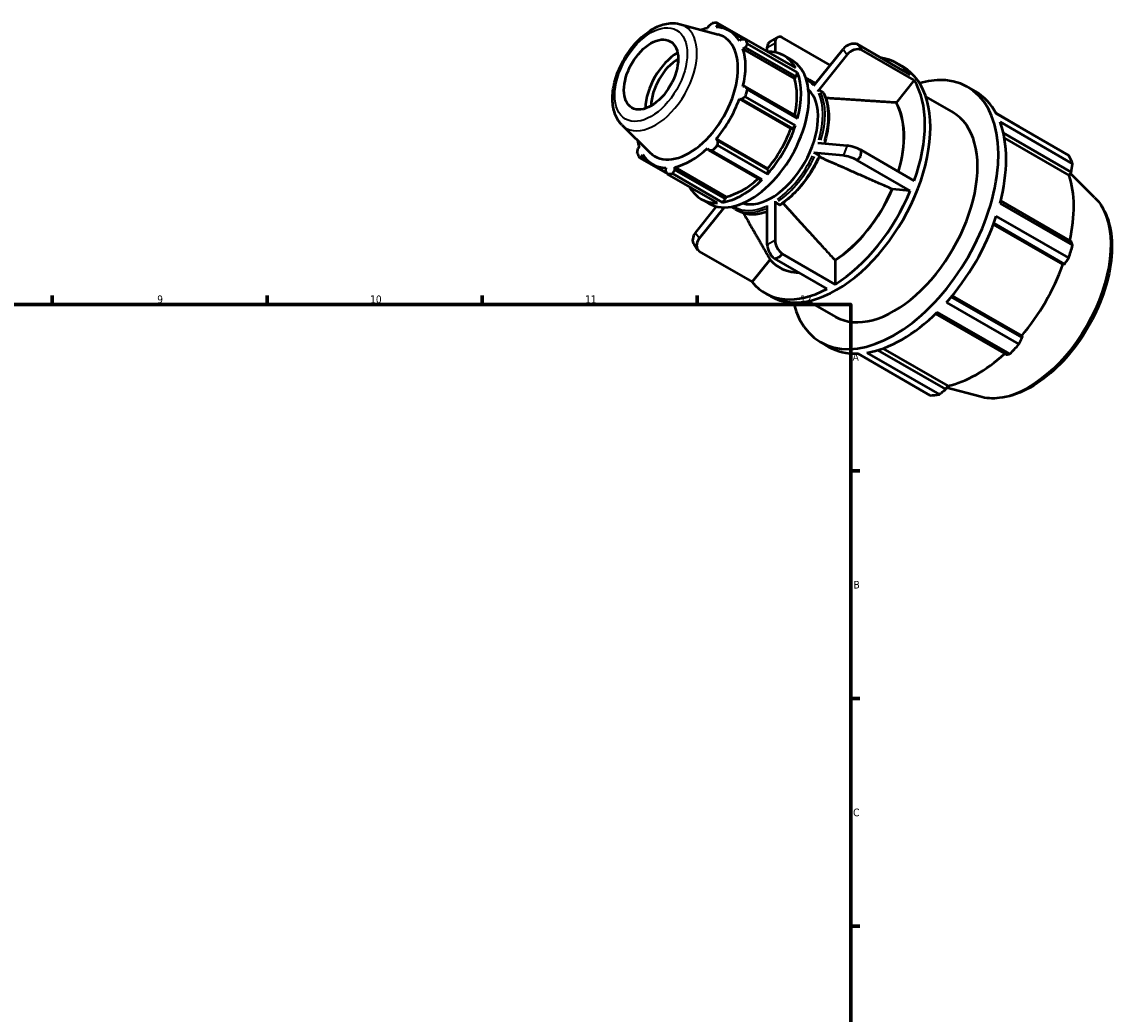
# Model space of a CAD drawing. Header units: millimetres. Extents: x -33 to 931, y 0 to 666.
# Tile 4 of 4: x 551 to 908, y 343 to 666. Entities that reach past the tile are written whole.
import ezdxf

# ---------------------------------------------------------------- set-up
doc = ezdxf.new("R2010")
doc.units = ezdxf.units.MM
for name, color, linetype, lineweight in [('Border (ISO)', 7, 'Continuous', 70), ('Visible (ISO)', 7, 'Continuous', 50), ('Visible Narrow (ISO)', 7, 'Continuous', 35)]:
    doc.layers.add(name, color=color, linetype=linetype, lineweight=lineweight)
doc.styles.add('Note Text (ISO)', font='tahoma.ttf')

# ---------------------------------------------------------------- blocks, each defined once
blk = doc.blocks.new('Borders Default Border')
at = {"layer": 'Border (ISO)'}
for p, q in [((560.67, 574), (560.67, 576.9)), ((630.75, 574), (630.75, 576.9)), ((700.83, 574), (700.83, 576.9)), ((770.92, 574), (770.92, 576.9)), ((821, 519.75), (823.9, 519.75)), ((821, 445.5), (823.9, 445.5)), ((821, 371.25), (823.9, 371.25))]:
    blk.add_line(p, q, dxfattribs=at)
at = {"layer": 'Border (ISO)', "flags": 128}
blk.add_lwpolyline([(20, 20), (20, 574), (821, 574), (821, 20), (20, 20)], dxfattribs=at)
at = {"layer": 'Border (ISO)', "color": 232, "true_color": 0xca0064, "char_height": 2.5, "attachment_point": 7, "style": 'Note Text (ISO)'}
for s, insert in [('9', (594.88, 574.35)), ('10', (664.29, 574.35)), ('11', (734.37, 574.4)), ('12', (804.46, 574.4)), ('A', (821.59, 555.62)), ('B', (821.89, 481.37)), ('C', (821.73, 407.08))]:
    blk.add_mtext(s, dxfattribs=dict(at, insert=insert))

msp = doc.modelspace()

# ---------------------------------------------------------------- linework, layer by layer
at = {"layer": 'Visible (ISO)'}
for p, q in [((765.283, 665.35), (777.715, 661.978)), ((777.117, 664.317), (777.567, 664.949)), ((793.814, 656.386), (777.484, 665.791)), ((777.567, 664.949), (779.097, 664.068)), ((774.615, 664.663), (774.257, 664.04)), ((786.111, 660.462), (781.449, 663.146)), ((785.361, 660.426), (784.667, 659.935)), ((785.852, 657.311), (786.584, 657.718)), ((786.584, 657.718), (803.163, 648.171)), ((786.626, 660.485), (802.957, 651.081)), ((803.647, 649.551), (787.316, 658.956)), ((793.782, 656.405), (793.782, 657.781)), ((794.581, 659.545), (797.127, 661.011)), ((796.328, 659.247), (796.328, 656.187)), ((814.323, 651.993), (798.664, 661.01)), ((823.187, 658.762), (840.407, 648.846)), ((802.616, 647.657), (785.852, 657.311)), ((793.831, 656.336), (793.814, 656.386)), ((799.157, 655.13), (801.702, 653.664)), ((808.951, 645.313), (818.522, 657.213)), ((819.794, 655.397), (810.224, 643.497)), ((841.679, 647.03), (824.46, 656.946)), ((836.17, 652.51), (837.948, 651.486)), ((802.616, 647.657), (803.163, 648.171)), ((803.163, 648.171), (803.647, 649.551)), ((807.535, 647.19), (808.606, 646.573)), ((841.679, 647.03), (835.794, 639.712)), ((786.584, 644.973), (785.852, 644.965)), ((803.163, 635.426), (786.584, 644.973)), ((787.316, 644.007), (803.647, 634.603)), ((811.955, 643.059), (810.885, 643.675)), ((859.118, 644.834), (861.663, 643.368)), ((784.667, 640.977), (785.361, 640.857)), ((801.432, 631.323), (784.667, 640.977)), ((785.361, 640.857), (801.94, 631.309)), ((802.957, 632.278), (786.626, 641.682)), ((835.794, 639.712), (835.744, 639.741)), ((845.467, 641.617), (854.327, 636.515)), ((875.814, 631.983), (868.362, 636.274)), ((868.419, 636.17), (892.068, 622.551)), ((803.647, 634.603), (803.163, 635.426)), ((893.295, 619.832), (869.646, 633.451)), ((746.367, 632.502), (755.524, 623.442)), ((801.432, 631.323), (801.94, 631.309)), ((801.94, 631.309), (802.957, 632.278)), ((870.727, 629.877), (892.875, 617.123)), ((751.984, 625.462), (751.624, 624.841)), ((793.881, 618.244), (777.117, 627.899)), ((777.567, 627.356), (777.117, 627.899)), ((777.484, 625.847), (793.814, 616.443)), ((794.146, 617.809), (777.567, 627.356)), ((810.224, 626.644), (819.794, 625.767)), ((871.071, 628.207), (892.235, 616.019)), ((752.847, 622.133), (753.169, 622.838)), ((754.34, 621.273), (752.847, 622.133)), ((774.257, 624.883), (774.615, 624.243)), ((774.615, 624.243), (791.194, 614.696)), ((792.147, 614.685), (775.817, 624.089)), ((818.522, 622.485), (808.951, 623.362)), ((810.683, 622.514), (809.612, 623.13)), ((824.46, 624.208), (841.679, 614.291)), ((752.078, 621.788), (761.191, 616.54)), ((760.956, 616.996), (756.387, 619.627)), ((760.719, 618.456), (760.641, 617.609)), ((780.344, 609.079), (763.579, 618.733)), ((763.593, 617.896), (763.579, 618.733)), ((794.146, 617.809), (793.881, 618.244)), ((840.407, 611.01), (823.187, 620.926)), ((777.551, 607.078), (761.221, 616.482)), ((762.888, 616.644), (779.218, 607.24)), ((780.171, 608.348), (763.593, 617.896)), ((791.194, 614.696), (792.147, 614.685)), ((793.814, 616.443), (794.146, 617.809)), ((892.875, 617.123), (892.235, 616.019)), ((900.49, 608.879), (892.614, 616.673)), ((834.521, 611.549), (834.471, 611.578)), ((840.407, 611.01), (834.521, 611.549)), ((772.209, 608.335), (774.755, 606.869)), ((779.218, 607.24), (780.171, 608.348)), ((780.171, 608.348), (780.344, 609.079)), ((796.328, 607.666), (796.328, 594.89)), ((892.875, 594.466), (869.863, 607.718)), ((770.316, 597.274), (777.243, 605.887)), ((779.75, 605.606), (771.588, 595.458)), ((783.282, 605.074), (784.353, 604.457)), ((793.782, 593.424), (793.782, 606.2)), ((796.681, 607.053), (797.752, 606.436)), ((869.646, 606.875), (893.295, 593.257)), ((867.618, 600.441), (890.702, 587.148)), ((892.068, 589.124), (868.419, 602.743)), ((867.466, 600.031), (890.129, 586.981)), ((771.159, 591.69), (769.886, 593.506)), ((771.597, 591.217), (788.816, 581.301)), ((798.664, 590.435), (815.884, 580.519)), ((794.689, 588.603), (788.816, 581.301)), ((813.339, 579.053), (796.119, 588.969)), ((815.834, 588.405), (815.884, 588.376)), ((815.884, 588.376), (815.884, 580.519)), ((890.702, 587.148), (890.129, 586.981)), ((797.794, 585.985), (797.844, 585.956)), ((793.053, 577.637), (794.831, 576.613)), ((876.845, 563.148), (853.762, 576.44)), ((854.045, 576.78), (876.706, 563.73)), ((807.141, 575.063), (816.001, 569.961)), ((852.165, 574.591), (875.814, 560.973)), ((848.587, 570.864), (871.598, 557.613)), ((872.851, 557.848), (849.202, 571.466)), ((811.211, 561.642), (813.756, 560.176)), ((876.706, 563.73), (876.845, 563.148)), ((846.903, 544.324), (823.254, 557.942)), ((826.217, 558.23), (849.866, 544.611)), ((852.002, 546.328), (829.866, 559.075)), ((831.493, 559.614), (852.639, 547.437)), ((852.639, 547.437), (852.002, 546.328)), ((863.075, 543.905), (852.29, 546.83))]:
    msp.add_line(p, q, dxfattribs=at)
for centre, major_axis, ratio, start_param, end_param in [((769.352, 641.136), (13.474, 23.398), 0.5780931, 0.3435016, 0.4380292), ((768.316, 641.733), (11.224, 19.49), 0.5780931, 2.9904271, 6.4343509), ((768.918, 641.387), (-12.531, -21.76), 0.5780931, 3.6196245, 3.7370805), ((768.918, 641.387), (12.531, 21.76), 0.5780931, 5.975819, 6.5866842), ((799.043, 657.683), (-1.916, 3.328), 0.5780931, 5.6396195, 7.0705172), ((769.352, 641.136), (13.474, 23.398), 0.5780931, 5.8412887, 5.9358163), ((796.497, 656.217), (-1.916, 3.328), 0.5780931, 0, 0.7873319), ((821.237, 655.649), (-3.145, -2.204), 0.7877574, 3.6340716, 5.0649693), ((764.761, 643.781), (7.571, 13.148), 0.5780931, 0.8068314, 2.3347612), ((768.918, 641.387), (12.531, 21.76), 0.5780931, 5.1904208, 5.8012861), ((785.683, 631.732), (13.474, 23.398), 0.5780931, 5.9358163, 6.6266869), ((822.51, 653.833), (3.145, 2.204), 0.7877574, 0.492479, 1.9233766), ((814.612, 615.073), (21.558, 37.436), 0.5780931, 6.0611309, 6.5052397), ((764.761, 643.781), (6.238, 10.832), 0.5780931, 0.7891805, 2.3524122), ((788.228, 630.266), (-13.474, -23.398), 0.5780931, 0, 3.1415927), ((816.389, 614.05), (21.558, 37.436), 0.5780931, 3.1415926, 6.2831853), ((835.164, 603.238), (23.954, 41.596), 0.5780931, 2.6040113, 6.8207666), ((785.683, 631.732), (12.531, 21.76), 0.5780931, 5.2072079, 5.8012861), ((785.683, 631.732), (13.474, 23.398), 0.5780931, 5.1504181, 5.8412887), ((814.612, 615.073), (21.558, 37.436), 0.5780931, 5.0139334, 5.9777735), ((795.055, 626.335), (10.779, 18.718), 0.5780931, 3.2723369, 6.1524411), ((769.352, 641.136), (-13.474, -23.398), 0.5780931, 1.9142979, 2.0088255), ((837.71, 601.772), (23.954, 41.596), 0.5780931, 5.9358163, 6.2831853), ((768.918, 641.387), (12.531, 21.76), 0.5780931, 4.4050227, 5.0158879), ((814.561, 615.102), (16.767, 29.117), 0.5780931, 5.1041873, 5.9658551), ((814.612, 615.073), (16.767, 29.117), 0.5780931, 5.1041873, 5.9658551), ((835.164, 603.238), (19.163, 33.277), 0.5780931, 3.1415926, 6.2831853), ((837.71, 601.772), (-23.954, -41.596), 0.5780931, 2.0088255, 2.6996961), ((785.683, 631.732), (13.474, 23.398), 0.5780931, 4.36502, 5.0558906), ((785.683, 631.732), (12.531, 21.76), 0.5780931, 4.4050227, 5.0158879), ((768.918, 641.387), (-12.531, -21.76), 0.5780931, 5.6876974, 5.8012861), ((769.352, 641.136), (-13.474, -23.398), 0.5780931, 1.1288997, 1.2234273), ((822.51, 624.203), (-3.58, 1.389), 0.2096643, 4.2196993, 5.650597), ((769.352, 641.136), (-13.474, -23.398), 0.5780931, 5.8412887, 5.9358163), ((768.918, 641.387), (-12.531, -21.76), 0.5780931, 5.975819, 6.5866842), ((768.918, 641.387), (12.531, 21.76), 0.5780931, 3.6196245, 4.2304897), ((821.237, 620.921), (3.58, -1.389), 0.2096643, 1.0781067, 2.5090043), ((861.359, 588.153), (23.954, 41.596), 0.5780931, 5.8412887, 5.9358163), ((769.352, 641.136), (-13.474, -23.398), 0.5780931, 0.3435016, 0.4380292), ((785.683, 631.732), (13.474, 23.398), 0.5780931, 3.5796218, 4.2704924), ((785.683, 631.732), (12.531, 21.76), 0.5780931, 3.6196245, 4.213542), ((862.131, 587.709), (-22.277, -38.684), 0.5780931, 2.0656152, 2.6596934), ((785.683, 631.732), (-13.474, -23.398), 0.5780931, 5.9396837, 6.6266869), ((814.561, 615.102), (-16.767, -29.117), 0.5780931, 0.8370615, 1.7770649), ((814.612, 615.073), (-16.767, -29.117), 0.5780931, 0.8370615, 1.7770649), ((814.612, 615.073), (-21.558, -37.436), 0.5780931, 0.8251432, 1.7889833), ((837.71, 601.772), (-23.954, -41.596), 0.5780931, 1.2234273, 1.9142979), ((773.031, 595.71), (-3.145, -2.204), 0.7877574, 5.0649693, 6.2831853), ((774.304, 593.894), (-3.145, -2.204), 0.7877574, 5.0649693, 6.495867), ((796.497, 591.86), (1.916, -3.328), 0.5780931, 3.9289245, 5.3598222), ((799.043, 593.326), (-1.916, 3.328), 0.5780931, 0.7873319, 2.2182295), ((861.359, 588.153), (-23.954, -41.596), 0.5780931, 1.9142979, 2.0088255), ((814.561, 615.102), (-16.767, -29.117), 0.5780931, 6.0730493, 6.6073725), ((862.131, 587.709), (-22.277, -38.684), 0.5780931, 1.26343, 1.8742952), ((814.612, 615.073), (-16.767, -29.117), 0.5780931, 0, 0.3241872), ((814.612, 615.073), (-21.558, -37.436), 0.5780931, 6.0611309, 7.024971), ((837.71, 601.772), (-23.954, -41.596), 0.5780931, 0.4380292, 1.1288997), ((837.71, 601.772), (-23.954, -41.596), 0.5780931, 0, 0.3435016), ((862.131, 587.709), (-22.277, -38.684), 0.5780931, 0.4780318, 1.0719493), ((861.359, 588.153), (-23.954, -41.596), 0.5780931, 1.1288997, 1.2234273), ((861.359, 588.153), (-23.954, -41.596), 0.5780931, 0.3435016, 0.4380292)]:
    msp.add_ellipse(centre, major_axis=major_axis, ratio=ratio, start_param=start_param, end_param=end_param, dxfattribs=at)
msp.add_ellipse((755.871, 648.9), major_axis=(6.238, 10.832), ratio=0.5780931, dxfattribs=at)
for points, knots in [([(746.367, 632.502), (745.479, 633.382), (744.788, 634.459), (743.727, 637.022), (743.419, 638.548), (743.244, 641.918), (743.422, 643.783), (744.251, 647.574), (744.905, 649.5), (746.606, 653.216), (747.648, 655.006), (750.028, 658.3), (751.365, 659.802), (754.235, 662.38), (755.77, 663.453), (758.921, 665.014), (760.542, 665.509), (763.217, 665.709), (764.275, 665.623), (765.283, 665.35)], [4.0762227, 4.0762227, 4.0762227, 4.0762227, 4.3437326, 4.3437326, 4.6540571, 4.6540571, 4.9940839, 4.9940839, 5.3351924, 5.3351924, 5.6732348, 5.6732348, 6.0113666, 6.0113666, 6.3526172, 6.3526172, 6.6921144, 6.6921144, 6.9154842, 6.9154842, 6.9154842, 6.9154842]), ([(808.606, 646.573), (808.766, 646.481), (808.923, 646.383), (809.218, 646.187), (809.357, 646.088), (809.492, 645.986)], [0.783464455, 0.783464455, 0.783464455, 0.783464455, 0.821372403, 0.821372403, 0.856128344, 0.856128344, 0.856128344, 0.856128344]), ([(810.885, 643.675), (810.841, 643.7), (810.781, 643.719), (810.671, 643.729), (810.603, 643.723), (810.487, 643.692), (810.42, 643.662), (810.317, 643.594), (810.262, 643.544), (810.224, 643.497)], [0, 0, 0, 0, 0.01849556, 0.01849556, 0.037017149, 0.037017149, 0.05557096, 0.05557096, 0.074152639, 0.074152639, 0.074152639, 0.074152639]), ([(812.076, 642.936), (812.073, 642.942), (812.07, 642.947), (812.042, 642.993), (811.999, 643.034), (811.955, 643.059)], [-0.020727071, -0.020727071, -0.020727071, -0.020727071, -0.01849556, -0.01849556, 0, 0, 0, 0]), ([(812.076, 642.936), (812.535, 642.102), (812.904, 641.175), (813.46, 639.172), (813.646, 638.094), (813.832, 635.821), (813.831, 634.626), (813.648, 632.154), (813.464, 630.877), (812.975, 628.545), (812.701, 627.497), (812.375, 626.447)], [1.12148395, 1.12148395, 1.12148395, 1.12148395, 1.30111451, 1.30111451, 1.48074507, 1.48074507, 1.66037563, 1.66037563, 1.84000619, 1.84000619, 1.98318591, 1.98318591, 1.98318591, 1.98318591]), ([(810.842, 622.36), (810.267, 621.055), (809.617, 619.767), (808.186, 617.263), (807.405, 616.048), (805.737, 613.731), (804.85, 612.627), (802.997, 610.568), (802.031, 609.612), (800.05, 607.875), (799.035, 607.096), (798.01, 606.417)], [2.16917726, 2.16917726, 2.16917726, 2.16917726, 2.34873457, 2.34873457, 2.52829187, 2.52829187, 2.70784917, 2.70784917, 2.88740648, 2.88740648, 3.06696378, 3.06696378, 3.06696378, 3.06696378]), ([(809.612, 623.13), (809.568, 623.156), (809.508, 623.186), (809.399, 623.235), (809.33, 623.262), (809.215, 623.303), (809.148, 623.323), (809.044, 623.349), (808.989, 623.359), (808.951, 623.362)], [0, 0, 0, 0, 0.01849556, 0.01849556, 0.037017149, 0.037017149, 0.05557096, 0.05557096, 0.074152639, 0.074152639, 0.074152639, 0.074152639]), ([(810.841, 622.361), (810.844, 622.366), (810.844, 622.372), (810.839, 622.394), (810.82, 622.416), (810.769, 622.46), (810.726, 622.489), (810.683, 622.514)], [-0.044683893, -0.044683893, -0.044683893, -0.044683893, -0.037017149, -0.037017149, -0.01849556, -0.01849556, 0, 0, 0, 0]), ([(796.328, 607.666), (796.328, 607.616), (796.338, 607.55), (796.371, 607.437), (796.401, 607.37), (796.462, 607.263), (796.506, 607.204), (796.586, 607.119), (796.638, 607.078), (796.681, 607.053)], [-0.074152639, -0.074152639, -0.074152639, -0.074152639, -0.05557096, -0.05557096, -0.037017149, -0.037017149, -0.01849556, -0.01849556, 0, 0, 0, 0]), ([(900.49, 608.879), (902.219, 607.169), (903.561, 605.011), (905.515, 599.861), (906.052, 596.806), (906.21, 590.133), (905.794, 586.494), (904.055, 579.082), (902.733, 575.31), (899.333, 568.007), (897.259, 564.476), (892.557, 557.985), (889.93, 555.026), (884.352, 549.965), (881.402, 547.868), (875.434, 544.784), (872.415, 543.797), (867.267, 543.222), (865.098, 543.357), (863.075, 543.905)], [0.9346301, 0.9346301, 0.9346301, 0.9346301, 1.2252108, 1.2252108, 1.5438212, 1.5438212, 1.8747136, 1.8747136, 2.2049154, 2.2049154, 2.5336007, 2.5336007, 2.8623653, 2.8623653, 3.1927374, 3.1927374, 3.5233584, 3.5233584, 3.7738915, 3.7738915, 3.7738915, 3.7738915]), ([(783.282, 605.074), (783.122, 605.166), (782.965, 605.263), (782.657, 605.469), (782.506, 605.576), (782.293, 605.74), (782.228, 605.791), (782.163, 605.843)], [3.925057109, 3.925057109, 3.925057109, 3.925057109, 3.962965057, 3.962965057, 4.000873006, 4.000873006, 4.017813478, 4.017813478, 4.017813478, 4.017813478]), ([(793.782, 604.221), (793.527, 604.125), (793.273, 604.036), (792.219, 603.697), (791.427, 603.511), (789.876, 603.289), (789.118, 603.253), (787.651, 603.335), (786.943, 603.452), (785.593, 603.841), (784.952, 604.112), (784.353, 604.457)], [3.31314236, 3.31314236, 3.31314236, 3.31314236, 3.35792327, 3.35792327, 3.49970673, 3.49970673, 3.64149019, 3.64149019, 3.78327365, 3.78327365, 3.92505711, 3.92505711, 3.92505711, 3.92505711]), ([(797.752, 606.436), (797.796, 606.411), (797.847, 606.393), (797.928, 606.386), (797.971, 606.394), (798.005, 606.414), (798.007, 606.416), (798.01, 606.417)], [0, 0, 0, 0, 0.01849556, 0.01849556, 0.037017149, 0.037017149, 0.038664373, 0.038664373, 0.038664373, 0.038664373])]:
    msp.add_open_spline(points, degree=3, knots=knots, dxfattribs=at)
for points, weights in [([(774.615, 664.663), (775.201, 665.138), (775.817, 665.629)], [1.00318415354, 1.00199987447, 1]), ([(777.484, 665.791), (777.524, 665.363), (777.567, 664.949)], [1, 1.00199987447, 1.00318415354]), ([(785.361, 660.426), (785.978, 660.456), (786.626, 660.485)], [1.00318415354, 1.00199987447, 1]), ([(787.316, 658.956), (786.94, 658.325), (786.584, 657.718)], [1, 1.00199987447, 1.00318415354]), ([(786.584, 644.973), (786.94, 644.501), (787.316, 644.007)], [1.00318415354, 1.00199987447, 1]), ([(786.626, 641.682), (785.978, 641.262), (785.361, 640.857)], [1, 1.00199987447, 1.00318415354]), ([(835.744, 639.741), (822.173, 640.626), (812.846, 641.228)], [1, 1.01920961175, 1.00317926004]), ([(875.868, 631.88), (875.841, 631.931), (875.814, 631.983)], [1.00011730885, 1.00005969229, 1]), ([(777.567, 627.356), (777.524, 626.619), (777.484, 625.847)], [1.00318415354, 1.00199987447, 1]), ([(751.388, 623.317), (751.506, 624.096), (751.624, 624.841)], [1, 1.00199987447, 1.00318415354]), ([(752.847, 622.133), (752.468, 621.965), (752.078, 621.788)], [1.00318415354, 1.00199987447, 1]), ([(775.817, 624.089), (775.201, 624.169), (774.615, 624.243)], [1, 1.00199987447, 1.00318415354]), ([(834.471, 611.578), (820.281, 617.821), (810.697, 622.036)], [1, 1.02010404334, 1.00161006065]), ([(892.875, 617.123), (893.085, 618.447), (893.295, 619.832)], [1.00155143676, 1.00118414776, 1]), ([(761.221, 616.482), (760.923, 617.059), (760.641, 617.609)], [1, 1.00199987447, 1.00318415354]), ([(763.593, 617.896), (763.245, 617.284), (762.888, 616.644)], [1.00318415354, 1.00199987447, 1]), ([(798.874, 607.015), (805.724, 599.494), (815.834, 588.405)], [1.00196563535, 1.01990879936, 1]), ([(785.989, 603.732), (789.642, 597.365), (794.651, 588.648)], [1.0074255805, 1.01611871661, 1]), ([(893.295, 593.257), (893.085, 593.871), (892.875, 594.466)], [1, 1.00118414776, 1.00155143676]), ([(890.702, 587.148), (891.375, 588.113), (892.068, 589.124)], [1.00155143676, 1.00118414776, 1]), ([(875.814, 560.973), (876.345, 562.08), (876.845, 563.148)], [1, 1.00118414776, 1.00155143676]), ([(871.598, 557.613), (872.216, 557.725), (872.851, 557.848)], [1.00155143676, 1.00118414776, 1]), ([(849.866, 544.611), (850.96, 545.485), (852.002, 546.328)], [1, 1.00118414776, 1.00155143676])]:
    msp.add_rational_spline(points, weights, degree=2, dxfattribs=at)
for points in [[(824.225, 657.665), (823.894, 658.032), (823.547, 658.399), (823.187, 658.762)], [(824.46, 656.946), (824.387, 657.201), (824.308, 657.44), (824.225, 657.665)], [(806.308, 647.771), (806.733, 647.609), (807.143, 647.415), (807.535, 647.19)], [(823.187, 620.926), (823.547, 621.409), (823.894, 621.884), (824.225, 622.347)], [(824.225, 622.347), (824.308, 622.952), (824.387, 623.574), (824.46, 624.208)], [(797.77, 589.454), (798.06, 589.762), (798.359, 590.09), (798.664, 590.435)], [(796.119, 588.969), (796.681, 589.124), (797.234, 589.287), (797.77, 589.454)]]:
    msp.add_open_spline(points, degree=3, dxfattribs=at)
at = {"layer": 'Visible Narrow (ISO)'}
for p, q in [((793.909, 657.854), (796.2, 659.174)), ((818.585, 657.122), (819.731, 655.487)), ((819.731, 625.603), (818.585, 622.649)), ((771.525, 595.549), (770.379, 597.183)), ((796.2, 594.816), (793.909, 593.497))]:
    msp.add_line(p, q, dxfattribs=at)
msp.add_ellipse((755.871, 648.9), major_axis=(8.347, 14.494), ratio=0.5780931, dxfattribs=at)
for centre, major_axis, start_param, end_param in [((757.271, 648.093), (-9.567, -16.613), 0.0210306, 3.1205621), ((795.055, 626.335), (11.877, 20.625), 6.1063398, 6.3076706), ((795.409, 626.132), (12.126, 21.058), 6.1298154, 6.2751132), ((796.479, 625.515), (12.126, 21.058), 6.21137, 6.2794056), ((795.055, 626.335), (11.877, 20.625), 5.0927468, 5.89896), ((795.409, 626.132), (12.126, 21.058), 5.0984534, 5.9007388), ((796.479, 625.515), (12.126, 21.058), 5.120018, 5.9018738), ((795.055, 626.335), (-11.877, -20.625), 0.9039566, 1.7101698), ((795.409, 626.132), (12.126, 21.058), 4.0441448, 4.853167), ((796.479, 625.515), (-12.126, -21.058), 0.9025521, 1.7115743), ((795.055, 626.335), (-11.877, -20.625), 0.0015013, 0.6705903), ((795.409, 626.132), (-12.126, -21.058), 0.0344336, 0.6542387), ((796.479, 625.515), (-12.126, -21.058), 0.0312923, 0.5945538), ((878.922, 578.04), (18.924, 32.862), 3.4347213, 5.9900566)]:
    msp.add_ellipse(centre, major_axis=major_axis, ratio=0.5780931, start_param=start_param, end_param=end_param, dxfattribs=at)

# ---------------------------------------------------------------- block references
msp.add_blockref('Borders Default Border', (0, 0))

doc.saveas('drawing.dxf')
